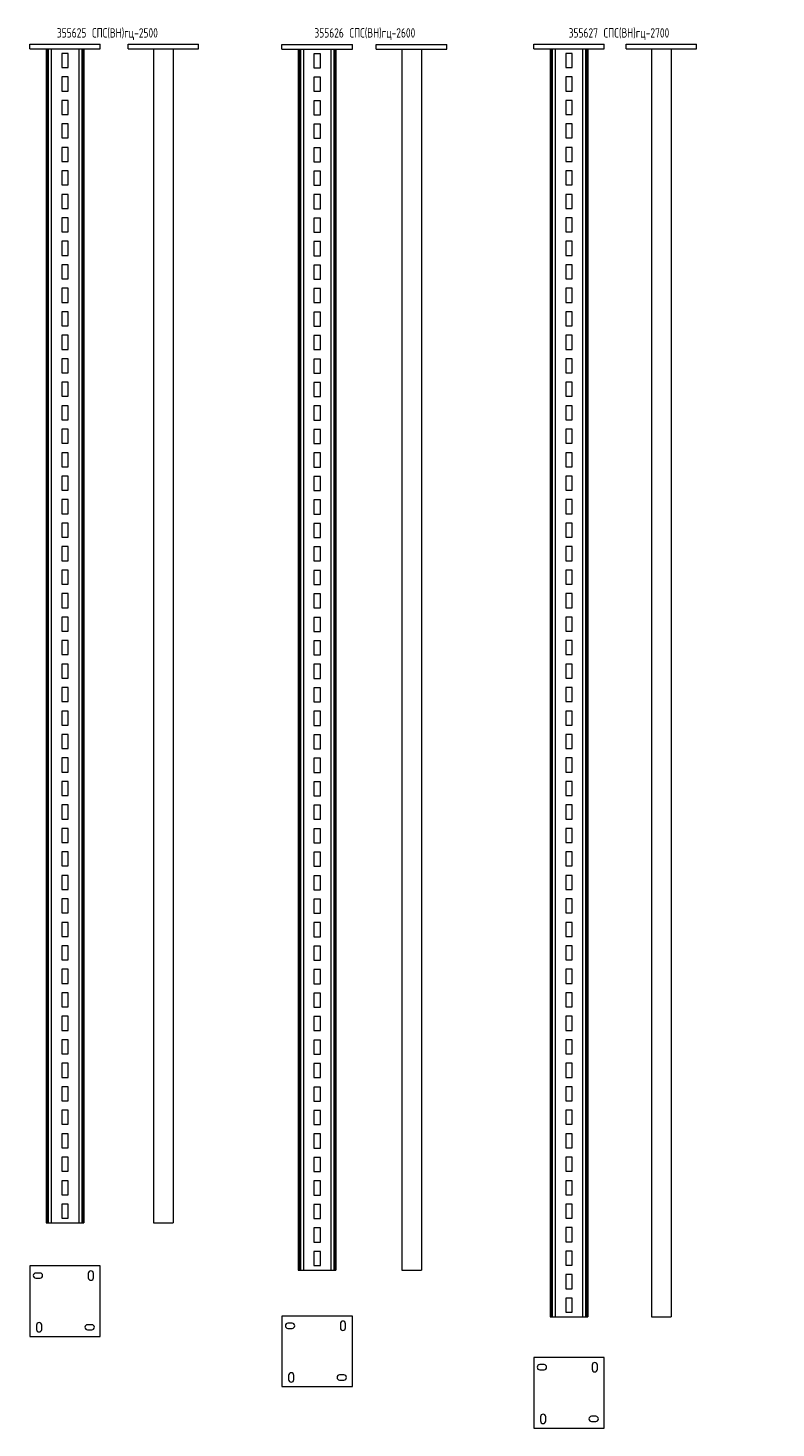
# Model space of a CAD drawing. Header units: millimetres. Extents: x -148 to 13309, y -3383 to 345.
# Tile 8 of 9: x 9619 to 11210, y -3082 to -101. Entities that reach past the tile are written whole.
import ezdxf

# ---------------------------------------------------------------- set-up
doc = ezdxf.new("R2010")
doc.units = ezdxf.units.MM
doc.styles.add('SLDTEXTSTYLE4', font='TXT', dxfattribs={"width": 0.7, "bigfont": 'bigfont'})

msp = doc.modelspace()

# ---------------------------------------------------------------- linework, layer by layer
at = {"color": 7, "linetype": 'Continuous', "lineweight": 15}
for p, q in [((9622.3, -135.4), (9772.3, -135.4)), ((9622.3, -145.4), (9622.3, -135.4)), ((9622.3, -145.4), (9772.3, -145.4)), ((9657.3, -145.4), (9657.3, -2645.4)), ((9659.7, -145.4), (9659.7, -2645.4)), ((9661.8, -145.4), (9661.8, -2645.4)), ((9668.2, -145.4), (9668.2, -2645.4)), ((9726.4, -145.4), (9726.4, -2645.4)), ((9732.8, -145.4), (9732.8, -2645.4)), ((9734.8, -145.4), (9734.8, -2645.4)), ((9737.3, -145.4), (9737.3, -2645.4)), ((9772.3, -145.4), (9772.3, -135.4)), ((9831.4, -135.4), (9981.4, -135.4)), ((9831.4, -145.4), (9831.4, -135.4)), ((9831.4, -145.4), (9981.4, -145.4)), ((9885.4, -145.4), (9885.4, -2645.4)), ((9927.4, -145.4), (9927.4, -2645.4)), ((9981.4, -145.4), (9981.4, -135.4)), ((10158.5, -136), (10308.5, -136)), ((10158.5, -146), (10158.5, -136)), ((10158.5, -146), (10308.5, -146)), ((10193.5, -146), (10193.5, -2746)), ((10196, -146), (10196, -2746)), ((10198, -146), (10198, -2746)), ((10204.4, -146), (10204.4, -2746)), ((10262.6, -146), (10262.6, -2746)), ((10269, -146), (10269, -2746)), ((10271.1, -146), (10271.1, -2746)), ((10273.5, -146), (10273.5, -2746)), ((10308.5, -146), (10308.5, -136)), ((10359.5, -136), (10509.5, -136)), ((10359.5, -146), (10359.5, -136)), ((10359.5, -146), (10509.5, -146)), ((10413.5, -146), (10413.5, -2746)), ((10455.5, -146), (10455.5, -2746)), ((10509.5, -146), (10509.5, -136)), ((10694.3, -135.4), (10844.3, -135.4)), ((10694.3, -145.4), (10694.3, -135.4)), ((10694.3, -145.4), (10844.3, -145.4)), ((10729.3, -145.4), (10729.3, -2845.4)), ((10731.8, -145.4), (10731.8, -2845.4)), ((10733.9, -145.4), (10733.9, -2845.4)), ((10740.3, -145.4), (10740.3, -2845.4)), ((10798.4, -145.4), (10798.4, -2845.4)), ((10804.8, -145.4), (10804.8, -2845.4)), ((10806.9, -145.4), (10806.9, -2845.4)), ((10809.3, -145.4), (10809.3, -2845.4)), ((10844.3, -145.4), (10844.3, -135.4)), ((10890.9, -135.4), (11040.9, -135.4)), ((10890.9, -145.4), (10890.9, -135.4)), ((10890.9, -145.4), (11040.9, -145.4)), ((10944.9, -145.4), (10944.9, -2845.4)), ((10986.9, -145.4), (10986.9, -2845.4)), ((11040.9, -145.4), (11040.9, -135.4)), ((9704.3, -155.4), (9690.3, -155.4)), ((9690.3, -155.4), (9690.3, -185.4)), ((9704.3, -185.4), (9704.3, -155.4)), ((10240.5, -156), (10226.5, -156)), ((10226.5, -156), (10226.5, -186)), ((10240.5, -186), (10240.5, -156)), ((10776.3, -155.4), (10762.3, -155.4)), ((10762.3, -155.4), (10762.3, -185.4)), ((10776.3, -185.4), (10776.3, -155.4)), ((9690.3, -185.4), (9704.3, -185.4)), ((9704.3, -205.4), (9690.3, -205.4)), ((9690.3, -205.4), (9690.3, -235.4)), ((9704.3, -235.4), (9704.3, -205.4)), ((10226.5, -186), (10240.5, -186)), ((10240.5, -206), (10226.5, -206)), ((10226.5, -206), (10226.5, -236)), ((10240.5, -236), (10240.5, -206)), ((10762.3, -185.4), (10776.3, -185.4)), ((10776.3, -205.4), (10762.3, -205.4)), ((10762.3, -205.4), (10762.3, -235.4)), ((10776.3, -235.4), (10776.3, -205.4)), ((9690.3, -235.4), (9704.3, -235.4)), ((10226.5, -236), (10240.5, -236)), ((10762.3, -235.4), (10776.3, -235.4)), ((9704.3, -255.4), (9690.3, -255.4)), ((9690.3, -255.4), (9690.3, -285.4)), ((9704.3, -285.4), (9704.3, -255.4)), ((10240.5, -256), (10226.5, -256)), ((10226.5, -256), (10226.5, -286)), ((10240.5, -286), (10240.5, -256)), ((10776.3, -255.4), (10762.3, -255.4)), ((10762.3, -255.4), (10762.3, -285.4)), ((10776.3, -285.4), (10776.3, -255.4)), ((9690.3, -285.4), (9704.3, -285.4)), ((10226.5, -286), (10240.5, -286)), ((10762.3, -285.4), (10776.3, -285.4)), ((9704.3, -305.4), (9690.3, -305.4)), ((9690.3, -305.4), (9690.3, -335.4)), ((9704.3, -335.4), (9704.3, -305.4)), ((10240.5, -306), (10226.5, -306)), ((10226.5, -306), (10226.5, -336)), ((10240.5, -336), (10240.5, -306)), ((10776.3, -305.4), (10762.3, -305.4)), ((10762.3, -305.4), (10762.3, -335.4)), ((10776.3, -335.4), (10776.3, -305.4)), ((9690.3, -335.4), (9704.3, -335.4)), ((9704.3, -355.4), (9690.3, -355.4)), ((9690.3, -355.4), (9690.3, -385.4)), ((9704.3, -385.4), (9704.3, -355.4)), ((10226.5, -336), (10240.5, -336)), ((10240.5, -356), (10226.5, -356)), ((10226.5, -356), (10226.5, -386)), ((10240.5, -386), (10240.5, -356)), ((10762.3, -335.4), (10776.3, -335.4)), ((10776.3, -355.4), (10762.3, -355.4)), ((10762.3, -355.4), (10762.3, -385.4)), ((10776.3, -385.4), (10776.3, -355.4)), ((9690.3, -385.4), (9704.3, -385.4)), ((10226.5, -386), (10240.5, -386)), ((10762.3, -385.4), (10776.3, -385.4)), ((9704.3, -405.4), (9690.3, -405.4)), ((9690.3, -405.4), (9690.3, -435.4)), ((9704.3, -435.4), (9704.3, -405.4)), ((10240.5, -406), (10226.5, -406)), ((10226.5, -406), (10226.5, -436)), ((10240.5, -436), (10240.5, -406)), ((10776.3, -405.4), (10762.3, -405.4)), ((10762.3, -405.4), (10762.3, -435.4)), ((10776.3, -435.4), (10776.3, -405.4)), ((9690.3, -435.4), (9704.3, -435.4)), ((10226.5, -436), (10240.5, -436)), ((10762.3, -435.4), (10776.3, -435.4)), ((9704.3, -455.4), (9690.3, -455.4)), ((9690.3, -455.4), (9690.3, -485.4)), ((9704.3, -485.4), (9704.3, -455.4)), ((10240.5, -456), (10226.5, -456)), ((10226.5, -456), (10226.5, -486)), ((10240.5, -486), (10240.5, -456)), ((10776.3, -455.4), (10762.3, -455.4)), ((10762.3, -455.4), (10762.3, -485.4)), ((10776.3, -485.4), (10776.3, -455.4)), ((9690.3, -485.4), (9704.3, -485.4)), ((9704.3, -505.4), (9690.3, -505.4)), ((9690.3, -505.4), (9690.3, -535.4)), ((9704.3, -535.4), (9704.3, -505.4)), ((10226.5, -486), (10240.5, -486)), ((10240.5, -506), (10226.5, -506)), ((10226.5, -506), (10226.5, -536)), ((10240.5, -536), (10240.5, -506)), ((10762.3, -485.4), (10776.3, -485.4)), ((10776.3, -505.4), (10762.3, -505.4)), ((10762.3, -505.4), (10762.3, -535.4)), ((10776.3, -535.4), (10776.3, -505.4)), ((9690.3, -535.4), (9704.3, -535.4)), ((10226.5, -536), (10240.5, -536)), ((10762.3, -535.4), (10776.3, -535.4)), ((9704.3, -555.4), (9690.3, -555.4)), ((9690.3, -555.4), (9690.3, -585.4)), ((9704.3, -585.4), (9704.3, -555.4)), ((10240.5, -556), (10226.5, -556)), ((10226.5, -556), (10226.5, -586)), ((10240.5, -586), (10240.5, -556)), ((10776.3, -555.4), (10762.3, -555.4)), ((10762.3, -555.4), (10762.3, -585.4)), ((10776.3, -585.4), (10776.3, -555.4)), ((9690.3, -585.4), (9704.3, -585.4)), ((10226.5, -586), (10240.5, -586)), ((10762.3, -585.4), (10776.3, -585.4)), ((9704.3, -605.4), (9690.3, -605.4)), ((9690.3, -605.4), (9690.3, -635.4)), ((9704.3, -635.4), (9704.3, -605.4)), ((10240.5, -606), (10226.5, -606)), ((10226.5, -606), (10226.5, -636)), ((10240.5, -636), (10240.5, -606)), ((10776.3, -605.4), (10762.3, -605.4)), ((10762.3, -605.4), (10762.3, -635.4)), ((10776.3, -635.4), (10776.3, -605.4)), ((9690.3, -635.4), (9704.3, -635.4)), ((9704.3, -655.4), (9690.3, -655.4)), ((9690.3, -655.4), (9690.3, -685.4)), ((9704.3, -685.4), (9704.3, -655.4)), ((10226.5, -636), (10240.5, -636)), ((10762.3, -635.4), (10776.3, -635.4)), ((10776.3, -655.4), (10762.3, -655.4)), ((10762.3, -655.4), (10762.3, -685.4)), ((10776.3, -685.4), (10776.3, -655.4)), ((9690.3, -685.4), (9704.3, -685.4)), ((10240.5, -656), (10226.5, -656)), ((10226.5, -656), (10226.5, -686)), ((10240.5, -686), (10240.5, -656)), ((10762.3, -685.4), (10776.3, -685.4)), ((9704.3, -705.4), (9690.3, -705.4)), ((9690.3, -705.4), (9690.3, -735.4)), ((9704.3, -735.4), (9704.3, -705.4)), ((10226.5, -686), (10240.5, -686)), ((10240.5, -706), (10226.5, -706)), ((10226.5, -706), (10226.5, -736)), ((10240.5, -736), (10240.5, -706)), ((10776.3, -705.4), (10762.3, -705.4)), ((10762.3, -705.4), (10762.3, -735.4)), ((10776.3, -735.4), (10776.3, -705.4)), ((9690.3, -735.4), (9704.3, -735.4)), ((10226.5, -736), (10240.5, -736)), ((10762.3, -735.4), (10776.3, -735.4)), ((9704.3, -755.4), (9690.3, -755.4)), ((9690.3, -755.4), (9690.3, -785.4)), ((9704.3, -785.4), (9704.3, -755.4)), ((10240.5, -756), (10226.5, -756)), ((10226.5, -756), (10226.5, -786)), ((10240.5, -786), (10240.5, -756)), ((10776.3, -755.4), (10762.3, -755.4)), ((10762.3, -755.4), (10762.3, -785.4)), ((10776.3, -785.4), (10776.3, -755.4)), ((9690.3, -785.4), (9704.3, -785.4)), ((10226.5, -786), (10240.5, -786)), ((10762.3, -785.4), (10776.3, -785.4)), ((9704.3, -805.4), (9690.3, -805.4)), ((9690.3, -805.4), (9690.3, -835.4)), ((9704.3, -835.4), (9704.3, -805.4)), ((10240.5, -806), (10226.5, -806)), ((10226.5, -806), (10226.5, -836)), ((10240.5, -836), (10240.5, -806)), ((10776.3, -805.4), (10762.3, -805.4)), ((10762.3, -805.4), (10762.3, -835.4)), ((10776.3, -835.4), (10776.3, -805.4)), ((9690.3, -835.4), (9704.3, -835.4)), ((9704.3, -855.4), (9690.3, -855.4)), ((9690.3, -855.4), (9690.3, -885.4)), ((9704.3, -885.4), (9704.3, -855.4)), ((10226.5, -836), (10240.5, -836)), ((10240.5, -856), (10226.5, -856)), ((10226.5, -856), (10226.5, -886)), ((10240.5, -886), (10240.5, -856)), ((10762.3, -835.4), (10776.3, -835.4)), ((10776.3, -855.4), (10762.3, -855.4)), ((10762.3, -855.4), (10762.3, -885.4)), ((10776.3, -885.4), (10776.3, -855.4)), ((9690.3, -885.4), (9704.3, -885.4)), ((10226.5, -886), (10240.5, -886)), ((10762.3, -885.4), (10776.3, -885.4)), ((9704.3, -905.4), (9690.3, -905.4)), ((9690.3, -905.4), (9690.3, -935.4)), ((9704.3, -935.4), (9704.3, -905.4)), ((10240.5, -906), (10226.5, -906)), ((10226.5, -906), (10226.5, -936)), ((10240.5, -936), (10240.5, -906)), ((10776.3, -905.4), (10762.3, -905.4)), ((10762.3, -905.4), (10762.3, -935.4)), ((10776.3, -935.4), (10776.3, -905.4)), ((9690.3, -935.4), (9704.3, -935.4)), ((10226.5, -936), (10240.5, -936)), ((10762.3, -935.4), (10776.3, -935.4)), ((9704.3, -955.4), (9690.3, -955.4)), ((9690.3, -955.4), (9690.3, -985.4)), ((9704.3, -985.4), (9704.3, -955.4)), ((10240.5, -956), (10226.5, -956)), ((10226.5, -956), (10226.5, -986)), ((10240.5, -986), (10240.5, -956)), ((10776.3, -955.4), (10762.3, -955.4)), ((10762.3, -955.4), (10762.3, -985.4)), ((10776.3, -985.4), (10776.3, -955.4)), ((9690.3, -985.4), (9704.3, -985.4)), ((9704.3, -1005.4), (9690.3, -1005.4)), ((9690.3, -1005.4), (9690.3, -1035.4)), ((9704.3, -1035.4), (9704.3, -1005.4)), ((10226.5, -986), (10240.5, -986)), ((10240.5, -1006), (10226.5, -1006)), ((10226.5, -1006), (10226.5, -1036)), ((10240.5, -1036), (10240.5, -1006)), ((10762.3, -985.4), (10776.3, -985.4)), ((10776.3, -1005.4), (10762.3, -1005.4)), ((10762.3, -1005.4), (10762.3, -1035.4)), ((10776.3, -1035.4), (10776.3, -1005.4)), ((9690.3, -1035.4), (9704.3, -1035.4)), ((10226.5, -1036), (10240.5, -1036)), ((10762.3, -1035.4), (10776.3, -1035.4)), ((9704.3, -1055.4), (9690.3, -1055.4)), ((9690.3, -1055.4), (9690.3, -1085.4)), ((9704.3, -1085.4), (9704.3, -1055.4)), ((10240.5, -1056), (10226.5, -1056)), ((10226.5, -1056), (10226.5, -1086)), ((10240.5, -1086), (10240.5, -1056)), ((10776.3, -1055.4), (10762.3, -1055.4)), ((10762.3, -1055.4), (10762.3, -1085.4)), ((10776.3, -1085.4), (10776.3, -1055.4)), ((9690.3, -1085.4), (9704.3, -1085.4)), ((10226.5, -1086), (10240.5, -1086)), ((10762.3, -1085.4), (10776.3, -1085.4)), ((9704.3, -1105.4), (9690.3, -1105.4)), ((9690.3, -1105.4), (9690.3, -1135.4)), ((9704.3, -1135.4), (9704.3, -1105.4)), ((10240.5, -1106), (10226.5, -1106)), ((10226.5, -1106), (10226.5, -1136)), ((10240.5, -1136), (10240.5, -1106)), ((10776.3, -1105.4), (10762.3, -1105.4)), ((10762.3, -1105.4), (10762.3, -1135.4)), ((10776.3, -1135.4), (10776.3, -1105.4)), ((9690.3, -1135.4), (9704.3, -1135.4)), ((9690.3, -1155.4), (9690.3, -1185.4)), ((9704.3, -1155.4), (9690.3, -1155.4)), ((9704.3, -1185.4), (9704.3, -1155.4)), ((10226.5, -1136), (10240.5, -1136)), ((10240.5, -1156), (10226.5, -1156)), ((10226.5, -1156), (10226.5, -1186)), ((10240.5, -1186), (10240.5, -1156)), ((10762.3, -1135.4), (10776.3, -1135.4)), ((10776.3, -1155.4), (10762.3, -1155.4)), ((10762.3, -1155.4), (10762.3, -1185.4)), ((10776.3, -1185.4), (10776.3, -1155.4)), ((9690.3, -1185.4), (9704.3, -1185.4)), ((10226.5, -1186), (10240.5, -1186)), ((10762.3, -1185.4), (10776.3, -1185.4)), ((9690.3, -1205.4), (9690.3, -1235.4)), ((9704.3, -1205.4), (9690.3, -1205.4)), ((9704.3, -1235.4), (9704.3, -1205.4)), ((10240.5, -1206), (10226.5, -1206)), ((10226.5, -1206), (10226.5, -1236)), ((10240.5, -1236), (10240.5, -1206)), ((10776.3, -1205.4), (10762.3, -1205.4)), ((10762.3, -1205.4), (10762.3, -1235.4)), ((10776.3, -1235.4), (10776.3, -1205.4)), ((9690.3, -1235.4), (9704.3, -1235.4)), ((10226.5, -1236), (10240.5, -1236)), ((10762.3, -1235.4), (10776.3, -1235.4)), ((9704.3, -1255.4), (9690.3, -1255.4)), ((9690.3, -1255.4), (9690.3, -1285.4)), ((9704.3, -1285.4), (9704.3, -1255.4)), ((10240.5, -1256), (10226.5, -1256)), ((10226.5, -1256), (10226.5, -1286)), ((10240.5, -1286), (10240.5, -1256)), ((10776.3, -1255.4), (10762.3, -1255.4)), ((10762.3, -1255.4), (10762.3, -1285.4)), ((10776.3, -1285.4), (10776.3, -1255.4)), ((9690.3, -1285.4), (9704.3, -1285.4)), ((9704.3, -1305.4), (9690.3, -1305.4)), ((9690.3, -1305.4), (9690.3, -1335.4)), ((9704.3, -1335.4), (9704.3, -1305.4)), ((10226.5, -1286), (10240.5, -1286)), ((10240.5, -1306), (10226.5, -1306)), ((10226.5, -1306), (10226.5, -1336)), ((10240.5, -1336), (10240.5, -1306)), ((10762.3, -1285.4), (10776.3, -1285.4)), ((10776.3, -1305.4), (10762.3, -1305.4)), ((10762.3, -1305.4), (10762.3, -1335.4)), ((10776.3, -1335.4), (10776.3, -1305.4)), ((9690.3, -1335.4), (9704.3, -1335.4)), ((10226.5, -1336), (10240.5, -1336)), ((10762.3, -1335.4), (10776.3, -1335.4)), ((9704.3, -1355.4), (9690.3, -1355.4)), ((9690.3, -1355.4), (9690.3, -1385.4)), ((9704.3, -1385.4), (9704.3, -1355.4)), ((10240.5, -1356), (10226.5, -1356)), ((10226.5, -1356), (10226.5, -1386)), ((10240.5, -1386), (10240.5, -1356)), ((10776.3, -1355.4), (10762.3, -1355.4)), ((10762.3, -1355.4), (10762.3, -1385.4)), ((10776.3, -1385.4), (10776.3, -1355.4)), ((9690.3, -1385.4), (9704.3, -1385.4)), ((10226.5, -1386), (10240.5, -1386)), ((10762.3, -1385.4), (10776.3, -1385.4)), ((9704.3, -1405.4), (9690.3, -1405.4)), ((9690.3, -1405.4), (9690.3, -1435.4)), ((9704.3, -1435.4), (9704.3, -1405.4)), ((10240.5, -1406), (10226.5, -1406)), ((10226.5, -1406), (10226.5, -1436)), ((10240.5, -1436), (10240.5, -1406)), ((10776.3, -1405.4), (10762.3, -1405.4)), ((10762.3, -1405.4), (10762.3, -1435.4)), ((10776.3, -1435.4), (10776.3, -1405.4)), ((9690.3, -1435.4), (9704.3, -1435.4)), ((9704.3, -1455.4), (9690.3, -1455.4)), ((9690.3, -1455.4), (9690.3, -1485.4)), ((9704.3, -1485.4), (9704.3, -1455.4)), ((10226.5, -1436), (10240.5, -1436)), ((10240.5, -1456), (10226.5, -1456)), ((10226.5, -1456), (10226.5, -1486)), ((10240.5, -1486), (10240.5, -1456)), ((10762.3, -1435.4), (10776.3, -1435.4)), ((10776.3, -1455.4), (10762.3, -1455.4)), ((10762.3, -1455.4), (10762.3, -1485.4)), ((10776.3, -1485.4), (10776.3, -1455.4)), ((9690.3, -1485.4), (9704.3, -1485.4)), ((10226.5, -1486), (10240.5, -1486)), ((10762.3, -1485.4), (10776.3, -1485.4)), ((9704.3, -1505.4), (9690.3, -1505.4)), ((9690.3, -1505.4), (9690.3, -1535.4)), ((9704.3, -1535.4), (9704.3, -1505.4)), ((10240.5, -1506), (10226.5, -1506)), ((10226.5, -1506), (10226.5, -1536)), ((10240.5, -1536), (10240.5, -1506)), ((10776.3, -1505.4), (10762.3, -1505.4)), ((10762.3, -1505.4), (10762.3, -1535.4)), ((10776.3, -1535.4), (10776.3, -1505.4)), ((9690.3, -1535.4), (9704.3, -1535.4)), ((10226.5, -1536), (10240.5, -1536)), ((10762.3, -1535.4), (10776.3, -1535.4)), ((9704.3, -1555.4), (9690.3, -1555.4)), ((9690.3, -1555.4), (9690.3, -1585.4)), ((9704.3, -1585.4), (9704.3, -1555.4)), ((10240.5, -1556), (10226.5, -1556)), ((10226.5, -1556), (10226.5, -1586)), ((10240.5, -1586), (10240.5, -1556)), ((10776.3, -1555.4), (10762.3, -1555.4)), ((10762.3, -1555.4), (10762.3, -1585.4)), ((10776.3, -1585.4), (10776.3, -1555.4)), ((9690.3, -1585.4), (9704.3, -1585.4)), ((9704.3, -1605.4), (9690.3, -1605.4)), ((9690.3, -1605.4), (9690.3, -1635.4)), ((9704.3, -1635.4), (9704.3, -1605.4)), ((10226.5, -1586), (10240.5, -1586)), ((10240.5, -1606), (10226.5, -1606)), ((10226.5, -1606), (10226.5, -1636)), ((10240.5, -1636), (10240.5, -1606)), ((10762.3, -1585.4), (10776.3, -1585.4)), ((10776.3, -1605.4), (10762.3, -1605.4)), ((10762.3, -1605.4), (10762.3, -1635.4)), ((10776.3, -1635.4), (10776.3, -1605.4)), ((9690.3, -1635.4), (9704.3, -1635.4)), ((10226.5, -1636), (10240.5, -1636)), ((10762.3, -1635.4), (10776.3, -1635.4)), ((9704.3, -1655.4), (9690.3, -1655.4)), ((9690.3, -1655.4), (9690.3, -1685.4)), ((9704.3, -1685.4), (9704.3, -1655.4)), ((10240.5, -1656), (10226.5, -1656)), ((10226.5, -1656), (10226.5, -1686)), ((10240.5, -1686), (10240.5, -1656)), ((10776.3, -1655.4), (10762.3, -1655.4)), ((10762.3, -1655.4), (10762.3, -1685.4)), ((10776.3, -1685.4), (10776.3, -1655.4)), ((9690.3, -1685.4), (9704.3, -1685.4)), ((10226.5, -1686), (10240.5, -1686)), ((10762.3, -1685.4), (10776.3, -1685.4)), ((9704.3, -1705.4), (9690.3, -1705.4)), ((9690.3, -1705.4), (9690.3, -1735.4)), ((9704.3, -1735.4), (9704.3, -1705.4)), ((10240.5, -1706), (10226.5, -1706)), ((10226.5, -1706), (10226.5, -1736)), ((10240.5, -1736), (10240.5, -1706)), ((10776.3, -1705.4), (10762.3, -1705.4)), ((10762.3, -1705.4), (10762.3, -1735.4)), ((10776.3, -1735.4), (10776.3, -1705.4)), ((9690.3, -1735.4), (9704.3, -1735.4)), ((9704.3, -1755.4), (9690.3, -1755.4)), ((9690.3, -1755.4), (9690.3, -1785.4)), ((9704.3, -1785.4), (9704.3, -1755.4)), ((10226.5, -1736), (10240.5, -1736)), ((10240.5, -1756), (10226.5, -1756)), ((10226.5, -1756), (10226.5, -1786)), ((10240.5, -1786), (10240.5, -1756)), ((10762.3, -1735.4), (10776.3, -1735.4)), ((10776.3, -1755.4), (10762.3, -1755.4)), ((10762.3, -1755.4), (10762.3, -1785.4)), ((10776.3, -1785.4), (10776.3, -1755.4)), ((9690.3, -1785.4), (9704.3, -1785.4)), ((10226.5, -1786), (10240.5, -1786)), ((10762.3, -1785.4), (10776.3, -1785.4)), ((9704.3, -1805.4), (9690.3, -1805.4)), ((9690.3, -1805.4), (9690.3, -1835.4)), ((9704.3, -1835.4), (9704.3, -1805.4)), ((10240.5, -1806), (10226.5, -1806)), ((10226.5, -1806), (10226.5, -1836)), ((10240.5, -1836), (10240.5, -1806)), ((10776.3, -1805.4), (10762.3, -1805.4)), ((10762.3, -1805.4), (10762.3, -1835.4)), ((10776.3, -1835.4), (10776.3, -1805.4)), ((9690.3, -1835.4), (9704.3, -1835.4)), ((10226.5, -1836), (10240.5, -1836)), ((10762.3, -1835.4), (10776.3, -1835.4)), ((9704.3, -1855.4), (9690.3, -1855.4)), ((9690.3, -1855.4), (9690.3, -1885.4)), ((9704.3, -1885.4), (9704.3, -1855.4)), ((10240.5, -1856), (10226.5, -1856)), ((10226.5, -1856), (10226.5, -1886)), ((10240.5, -1886), (10240.5, -1856)), ((10776.3, -1855.4), (10762.3, -1855.4)), ((10762.3, -1855.4), (10762.3, -1885.4)), ((10776.3, -1885.4), (10776.3, -1855.4)), ((9690.3, -1885.4), (9704.3, -1885.4)), ((9704.3, -1905.4), (9690.3, -1905.4)), ((9690.3, -1905.4), (9690.3, -1935.4)), ((9704.3, -1935.4), (9704.3, -1905.4)), ((10226.5, -1886), (10240.5, -1886)), ((10240.5, -1906), (10226.5, -1906)), ((10226.5, -1906), (10226.5, -1936)), ((10240.5, -1936), (10240.5, -1906)), ((10762.3, -1885.4), (10776.3, -1885.4)), ((10776.3, -1905.4), (10762.3, -1905.4)), ((10762.3, -1905.4), (10762.3, -1935.4)), ((10776.3, -1935.4), (10776.3, -1905.4)), ((9690.3, -1935.4), (9704.3, -1935.4)), ((10226.5, -1936), (10240.5, -1936)), ((10762.3, -1935.4), (10776.3, -1935.4)), ((9704.3, -1955.4), (9690.3, -1955.4)), ((9690.3, -1955.4), (9690.3, -1985.4)), ((9704.3, -1985.4), (9704.3, -1955.4)), ((10240.5, -1956), (10226.5, -1956)), ((10226.5, -1956), (10226.5, -1986)), ((10240.5, -1986), (10240.5, -1956)), ((10776.3, -1955.4), (10762.3, -1955.4)), ((10762.3, -1955.4), (10762.3, -1985.4)), ((10776.3, -1985.4), (10776.3, -1955.4)), ((9690.3, -1985.4), (9704.3, -1985.4)), ((10226.5, -1986), (10240.5, -1986)), ((10762.3, -1985.4), (10776.3, -1985.4)), ((9704.3, -2005.4), (9690.3, -2005.4)), ((9690.3, -2005.4), (9690.3, -2035.4)), ((9704.3, -2035.4), (9704.3, -2005.4)), ((10240.5, -2006), (10226.5, -2006)), ((10226.5, -2006), (10226.5, -2036)), ((10240.5, -2036), (10240.5, -2006)), ((10776.3, -2005.4), (10762.3, -2005.4)), ((10762.3, -2005.4), (10762.3, -2035.4)), ((10776.3, -2035.4), (10776.3, -2005.4)), ((9690.3, -2035.4), (9704.3, -2035.4)), ((9704.3, -2055.4), (9690.3, -2055.4)), ((9690.3, -2055.4), (9690.3, -2085.4)), ((9704.3, -2085.4), (9704.3, -2055.4)), ((10226.5, -2036), (10240.5, -2036)), ((10240.5, -2056), (10226.5, -2056)), ((10226.5, -2056), (10226.5, -2086)), ((10240.5, -2086), (10240.5, -2056)), ((10762.3, -2035.4), (10776.3, -2035.4)), ((10776.3, -2055.4), (10762.3, -2055.4)), ((10762.3, -2055.4), (10762.3, -2085.4)), ((10776.3, -2085.4), (10776.3, -2055.4)), ((9690.3, -2085.4), (9704.3, -2085.4)), ((10226.5, -2086), (10240.5, -2086)), ((10762.3, -2085.4), (10776.3, -2085.4)), ((9704.3, -2105.4), (9690.3, -2105.4)), ((9690.3, -2105.4), (9690.3, -2135.4)), ((9704.3, -2135.4), (9704.3, -2105.4)), ((10240.5, -2106), (10226.5, -2106)), ((10226.5, -2106), (10226.5, -2136)), ((10240.5, -2136), (10240.5, -2106)), ((10776.3, -2105.4), (10762.3, -2105.4)), ((10762.3, -2105.4), (10762.3, -2135.4)), ((10776.3, -2135.4), (10776.3, -2105.4)), ((9690.3, -2135.4), (9704.3, -2135.4)), ((10226.5, -2136), (10240.5, -2136)), ((10762.3, -2135.4), (10776.3, -2135.4)), ((9704.3, -2155.4), (9690.3, -2155.4)), ((9690.3, -2155.4), (9690.3, -2185.4)), ((9704.3, -2185.4), (9704.3, -2155.4)), ((10240.5, -2156), (10226.5, -2156)), ((10226.5, -2156), (10226.5, -2186)), ((10240.5, -2186), (10240.5, -2156)), ((10776.3, -2155.4), (10762.3, -2155.4)), ((10762.3, -2155.4), (10762.3, -2185.4)), ((10776.3, -2185.4), (10776.3, -2155.4)), ((9690.3, -2185.4), (9704.3, -2185.4)), ((9704.3, -2205.4), (9690.3, -2205.4)), ((9690.3, -2205.4), (9690.3, -2235.4)), ((9704.3, -2235.4), (9704.3, -2205.4)), ((10226.5, -2186), (10240.5, -2186)), ((10762.3, -2185.4), (10776.3, -2185.4)), ((10776.3, -2205.4), (10762.3, -2205.4)), ((10762.3, -2205.4), (10762.3, -2235.4)), ((10776.3, -2235.4), (10776.3, -2205.4)), ((9690.3, -2235.4), (9704.3, -2235.4)), ((10240.5, -2206), (10226.5, -2206)), ((10226.5, -2206), (10226.5, -2236)), ((10240.5, -2236), (10240.5, -2206)), ((10762.3, -2235.4), (10776.3, -2235.4)), ((9704.3, -2255.4), (9690.3, -2255.4)), ((9690.3, -2255.4), (9690.3, -2285.4)), ((9704.3, -2285.4), (9704.3, -2255.4)), ((10226.5, -2236), (10240.5, -2236)), ((10240.5, -2256), (10226.5, -2256)), ((10226.5, -2256), (10226.5, -2286)), ((10240.5, -2286), (10240.5, -2256)), ((10776.3, -2255.4), (10762.3, -2255.4)), ((10762.3, -2255.4), (10762.3, -2285.4)), ((10776.3, -2285.4), (10776.3, -2255.4)), ((9690.3, -2285.4), (9704.3, -2285.4)), ((10226.5, -2286), (10240.5, -2286)), ((10762.3, -2285.4), (10776.3, -2285.4)), ((9704.3, -2305.4), (9690.3, -2305.4)), ((9690.3, -2305.4), (9690.3, -2335.4)), ((9704.3, -2335.4), (9704.3, -2305.4)), ((10240.5, -2306), (10226.5, -2306)), ((10226.5, -2306), (10226.5, -2336)), ((10240.5, -2336), (10240.5, -2306)), ((10776.3, -2305.4), (10762.3, -2305.4)), ((10762.3, -2305.4), (10762.3, -2335.4)), ((10776.3, -2335.4), (10776.3, -2305.4)), ((9690.3, -2335.4), (9704.3, -2335.4)), ((10226.5, -2336), (10240.5, -2336)), ((10762.3, -2335.4), (10776.3, -2335.4)), ((9704.3, -2355.4), (9690.3, -2355.4)), ((9690.3, -2355.4), (9690.3, -2385.4)), ((9704.3, -2385.4), (9704.3, -2355.4)), ((10240.5, -2356), (10226.5, -2356)), ((10226.5, -2356), (10226.5, -2386)), ((10240.5, -2386), (10240.5, -2356)), ((10776.3, -2355.4), (10762.3, -2355.4)), ((10762.3, -2355.4), (10762.3, -2385.4)), ((10776.3, -2385.4), (10776.3, -2355.4)), ((9690.3, -2385.4), (9704.3, -2385.4)), ((9704.3, -2405.4), (9690.3, -2405.4)), ((9690.3, -2405.4), (9690.3, -2435.4)), ((9704.3, -2435.4), (9704.3, -2405.4)), ((10226.5, -2386), (10240.5, -2386)), ((10240.5, -2406), (10226.5, -2406)), ((10226.5, -2406), (10226.5, -2436)), ((10240.5, -2436), (10240.5, -2406)), ((10762.3, -2385.4), (10776.3, -2385.4)), ((10776.3, -2405.4), (10762.3, -2405.4)), ((10762.3, -2405.4), (10762.3, -2435.4)), ((10776.3, -2435.4), (10776.3, -2405.4)), ((9690.3, -2435.4), (9704.3, -2435.4)), ((10226.5, -2436), (10240.5, -2436)), ((10762.3, -2435.4), (10776.3, -2435.4)), ((9704.3, -2455.4), (9690.3, -2455.4)), ((9690.3, -2455.4), (9690.3, -2485.4)), ((9704.3, -2485.4), (9704.3, -2455.4)), ((10240.5, -2456), (10226.5, -2456)), ((10226.5, -2456), (10226.5, -2486)), ((10240.5, -2486), (10240.5, -2456)), ((10776.3, -2455.4), (10762.3, -2455.4)), ((10762.3, -2455.4), (10762.3, -2485.4)), ((10776.3, -2485.4), (10776.3, -2455.4)), ((9690.3, -2485.4), (9704.3, -2485.4)), ((10226.5, -2486), (10240.5, -2486)), ((10762.3, -2485.4), (10776.3, -2485.4)), ((9704.3, -2505.4), (9690.3, -2505.4)), ((9690.3, -2505.4), (9690.3, -2535.4)), ((9704.3, -2535.4), (9704.3, -2505.4)), ((10240.5, -2506), (10226.5, -2506)), ((10226.5, -2506), (10226.5, -2536)), ((10240.5, -2536), (10240.5, -2506)), ((10776.3, -2505.4), (10762.3, -2505.4)), ((10762.3, -2505.4), (10762.3, -2535.4)), ((10776.3, -2535.4), (10776.3, -2505.4)), ((9690.3, -2535.4), (9704.3, -2535.4)), ((9704.3, -2555.4), (9690.3, -2555.4)), ((9690.3, -2555.4), (9690.3, -2585.4)), ((9704.3, -2585.4), (9704.3, -2555.4)), ((10226.5, -2536), (10240.5, -2536)), ((10240.5, -2556), (10226.5, -2556)), ((10226.5, -2556), (10226.5, -2586)), ((10240.5, -2586), (10240.5, -2556)), ((10762.3, -2535.4), (10776.3, -2535.4)), ((10776.3, -2555.4), (10762.3, -2555.4)), ((10762.3, -2555.4), (10762.3, -2585.4)), ((10776.3, -2585.4), (10776.3, -2555.4)), ((9690.3, -2585.4), (9704.3, -2585.4)), ((10226.5, -2586), (10240.5, -2586)), ((10762.3, -2585.4), (10776.3, -2585.4)), ((9704.3, -2605.4), (9690.3, -2605.4)), ((9690.3, -2605.4), (9690.3, -2635.4)), ((9704.3, -2635.4), (9704.3, -2605.4)), ((10240.5, -2606), (10226.5, -2606)), ((10226.5, -2606), (10226.5, -2636)), ((10240.5, -2636), (10240.5, -2606)), ((10776.3, -2605.4), (10762.3, -2605.4)), ((10762.3, -2605.4), (10762.3, -2635.4)), ((10776.3, -2635.4), (10776.3, -2605.4)), ((9657.3, -2645.4), (9659.7, -2645.4)), ((9659.7, -2645.4), (9661.8, -2645.4)), ((9661.8, -2645.4), (9668.2, -2645.4)), ((9668.2, -2645.4), (9726.4, -2645.4)), ((9690.3, -2635.4), (9704.3, -2635.4)), ((9726.4, -2645.4), (9732.8, -2645.4)), ((9732.8, -2645.4), (9734.8, -2645.4)), ((9734.8, -2645.4), (9737.3, -2645.4)), ((9885.4, -2645.4), (9927.4, -2645.4)), ((10226.5, -2636), (10240.5, -2636)), ((10762.3, -2635.4), (10776.3, -2635.4)), ((10240.5, -2656), (10226.5, -2656)), ((10226.5, -2656), (10226.5, -2686)), ((10240.5, -2686), (10240.5, -2656)), ((10776.3, -2655.4), (10762.3, -2655.4)), ((10762.3, -2655.4), (10762.3, -2685.4)), ((10776.3, -2685.4), (10776.3, -2655.4)), ((10226.5, -2686), (10240.5, -2686)), ((10240.5, -2706), (10226.5, -2706)), ((10226.5, -2706), (10226.5, -2736)), ((10240.5, -2736), (10240.5, -2706)), ((10762.3, -2685.4), (10776.3, -2685.4)), ((10776.3, -2705.4), (10762.3, -2705.4)), ((10762.3, -2705.4), (10762.3, -2735.4)), ((10776.3, -2735.4), (10776.3, -2705.4)), ((9772.3, -2737), (9622.3, -2737)), ((9622.3, -2737), (9622.3, -2887)), ((9772.3, -2887), (9772.3, -2737)), ((10226.5, -2736), (10240.5, -2736)), ((10762.3, -2735.4), (10776.3, -2735.4)), ((9644.3, -2752), (9635.3, -2752)), ((9635.3, -2763), (9644.3, -2763)), ((9746.8, -2753), (9746.8, -2762)), ((9757.8, -2762), (9757.8, -2753)), ((10193.5, -2746), (10196, -2746)), ((10196, -2746), (10198, -2746)), ((10198, -2746), (10204.4, -2746)), ((10204.4, -2746), (10262.6, -2746)), ((10262.6, -2746), (10269, -2746)), ((10269, -2746), (10271.1, -2746)), ((10271.1, -2746), (10273.5, -2746)), ((10413.5, -2746), (10455.5, -2746)), ((10776.3, -2755.4), (10762.3, -2755.4)), ((10762.3, -2755.4), (10762.3, -2785.4)), ((10776.3, -2785.4), (10776.3, -2755.4)), ((10762.3, -2785.4), (10776.3, -2785.4)), ((10776.3, -2805.4), (10762.3, -2805.4)), ((10762.3, -2805.4), (10762.3, -2835.4)), ((10776.3, -2835.4), (10776.3, -2805.4)), ((10158.5, -2843.9), (10158.5, -2993.9)), ((10308.5, -2843.9), (10158.5, -2843.9)), ((10180.5, -2858.9), (10171.5, -2858.9)), ((10283, -2859.9), (10283, -2868.9)), ((10294, -2868.9), (10294, -2859.9)), ((10308.5, -2993.9), (10308.5, -2843.9)), ((10729.3, -2845.4), (10731.8, -2845.4)), ((10731.8, -2845.4), (10733.9, -2845.4)), ((10733.9, -2845.4), (10740.3, -2845.4)), ((10740.3, -2845.4), (10798.4, -2845.4)), ((10762.3, -2835.4), (10776.3, -2835.4)), ((10798.4, -2845.4), (10804.8, -2845.4)), ((10804.8, -2845.4), (10806.9, -2845.4)), ((10806.9, -2845.4), (10809.3, -2845.4)), ((10944.9, -2845.4), (10986.9, -2845.4)), ((9622.3, -2887), (9772.3, -2887)), ((9636.8, -2863), (9636.8, -2872)), ((9647.8, -2872), (9647.8, -2863)), ((9754.3, -2862), (9745.3, -2862)), ((9745.3, -2873), (9754.3, -2873)), ((10171.5, -2869.9), (10180.5, -2869.9)), ((10694.3, -2932), (10694.3, -3082)), ((10844.3, -2932), (10694.3, -2932)), ((10716.3, -2947), (10707.3, -2947)), ((10818.8, -2948), (10818.8, -2957)), ((10829.8, -2957), (10829.8, -2948)), ((10844.3, -3082), (10844.3, -2932)), ((10173, -2969.9), (10173, -2978.9)), ((10184, -2978.9), (10184, -2969.9)), ((10290.5, -2968.9), (10281.5, -2968.9)), ((10281.5, -2979.9), (10290.5, -2979.9)), ((10707.3, -2958), (10716.3, -2958)), ((10158.5, -2993.9), (10308.5, -2993.9)), ((10708.8, -3058), (10708.8, -3067)), ((10719.8, -3067), (10719.8, -3058)), ((10826.3, -3057), (10817.3, -3057)), ((10817.3, -3068), (10826.3, -3068)), ((10694.3, -3082), (10844.3, -3082))]:
    msp.add_line(p, q, dxfattribs=at)
for centre, start, end in [((9635.3, -2757.5), 90, 270), ((9644.3, -2757.5), 270, 90), ((9752.3, -2753), 0, 180), ((9752.3, -2762), 180, 0), ((9642.3, -2863), 0, 180), ((10171.5, -2864.4), 90, 270), ((10180.5, -2864.4), 270, 90), ((10288.5, -2859.9), 0, 180), ((9642.3, -2872), 180, 0), ((9745.3, -2867.5), 90, 270), ((9754.3, -2867.5), 270, 90), ((10288.5, -2868.9), 180, 0), ((10707.3, -2952.5), 90, 270), ((10716.3, -2952.5), 270, 90), ((10824.3, -2948), 0, 180), ((10178.5, -2969.9), 0, 180), ((10178.5, -2978.9), 180, 0), ((10281.5, -2974.4), 90, 270), ((10290.5, -2974.4), 270, 90), ((10824.3, -2957), 180, 0), ((10714.3, -3058), 0, 180), ((10714.3, -3067), 180, 0), ((10817.3, -3062.5), 90, 270), ((10826.3, -3062.5), 270, 90)]:
    msp.add_arc(centre, 5.5, start, end, dxfattribs=at)

# ---------------------------------------------------------------- texts
at = {"color": 7, "linetype": 'Continuous', "lineweight": 0, "char_height": 20, "attachment_point": 1, "style": 'SLDTEXTSTYLE4'}
for s, insert in [('355624 \\M+18452\\M+18450\\M+18452(\\M+18442\\M+1844E)\\M+18473\\M+18488-2400', (9160.3, -101.6)), ('355625 \\M+18452\\M+18450\\M+18452(\\M+18442\\M+1844E)\\M+18473\\M+18488-2500', (9680.1, -101.6)), ('355626 \\M+18452\\M+18450\\M+18452(\\M+18442\\M+1844E)\\M+18473\\M+18488-2600', (10227.8, -101.6)), ('355627 \\M+18452\\M+18450\\M+18452(\\M+18442\\M+1844E)\\M+18473\\M+18488-2700', (10768.7, -101.6))]:
    msp.add_mtext(s, dxfattribs=dict(at, insert=insert))

doc.saveas('drawing.dxf')
